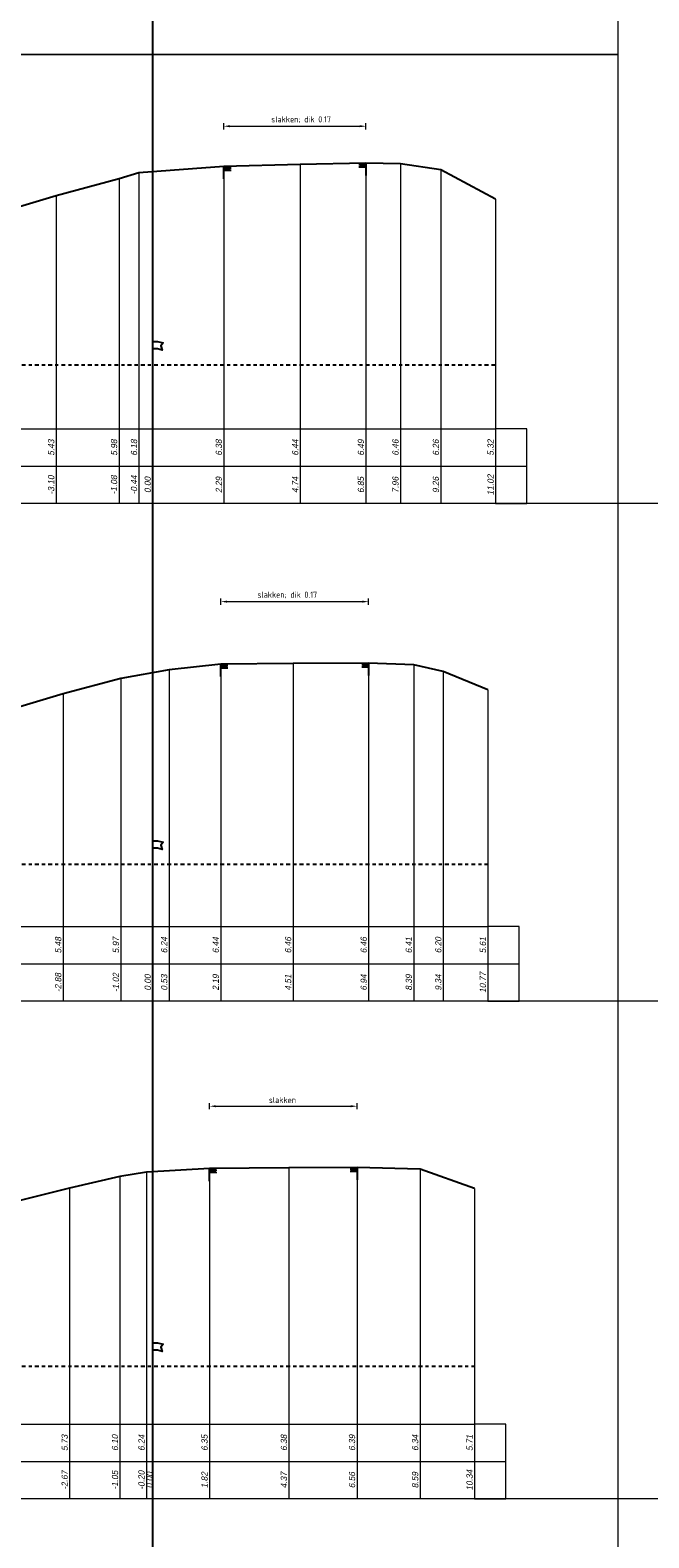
# Model space of a CAD drawing. Header units: metres. Extents: x 1155 to 1506, y 1546 to 1980.
# Tile 9 of 27: x 1289 to 1309, y 1707 to 1755. Entities that reach past the tile are written whole.
import ezdxf
from ezdxf.enums import TextEntityAlignment as Align

# ---------------------------------------------------------------- set-up
doc = ezdxf.new("R2010")
doc.units = ezdxf.units.M
doc.header["$LTSCALE"] = 0.1
doc.linetypes.add('NAP', pattern=[20, 12.5, -2.5, 2.5, -2.5])
for name, color, linetype in [('491', 7, 'Continuous'), ('492', 7, 'Continuous'), ('THEORETISCHE_NULLIJN', 255, 'Continuous')]:
    doc.layers.add(name, color=color, linetype=linetype)
for name, color, linetype, lineweight in [('DP-BS-Maatvoering', 2, 'Continuous', 0), ('DP-BS-Matenbalk_verlenglijnen', 253, 'Continuous', 0), ('DP-BS-profiel', 2, 'Continuous', 25), ('DP-Matenbalk', 1, 'Continuous', 18), ('DP-Matenbalk_bestaandehoogten', 6, 'Continuous', 25), ('DP-NAP-lijn', 6, 'NAP', 25), ('DP-waterlijn', 1, 'Continuous', 13), ('DP-Waterlijn_tekst', 7, 'Continuous', 35)]:
    doc.layers.add(name, color=color, linetype=linetype, lineweight=lineweight)
doc.styles.add('bestomschr', font='isocp.shx', dxfattribs={"width": 0.96})
doc.styles.add('dp-besthgt', font='StagCAD.ttf', dxfattribs={"oblique": 10, "height": 0.2})
doc.styles.add('StagCAD', font='StagCAD.ttf')
doc.dimstyles.new('best-maatv', dxfattribs={"dimscale": 0.1, "dimtxt": 2, "dimasz": 2, "dimexe": 1, "dimexo": 0, "dimgap": 1, "dimtad": 1, "dimrnd": 0.001, "dimzin": 1, "dimdsep": 46, "dimtxsty": 'bestomschr', "dimcen": 0.09, "dimclrd": 212, "dimclre": 212, "dimclrt": 2, "dimazin": 0, "dimtfac": 1, "dimtix": 1, "dimtmove": 0, "dimatfit": 3, "dimfxl": 1, "dimfxlon": 1, "dimtvp": 0.83, "dimtolj": 1, "dimtzin": 0, "dimlwd": 9, "dimlwe": 9, "dimarcsym": 0})

# ---------------------------------------------------------------- blocks, each defined once
blk = doc.blocks.new('PROF_HALF_R', base_point=(-60, -1512.88))
at = {"layer": '492'}
for points in [[(-60.07, -1512.88, 0), (-60.07, -1512.9, 0)], [(-60.05, -1512.88, 0), (-60.05, -1512.9, 0)], [(-60.03, -1512.88, 0), (-60.03, -1512.9, 0)], [(-60.01, -1512.88, 0), (-60.01, -1512.9, 0)], [(-60, -1513.04, 0), (-60, -1512.88, 0)], [(-60.08, -1512.89, 0), (-60.08, -1512.91, 0)], [(-60.08, -1512.92, 0), (-60.08, -1512.94, 0)], [(-60.07, -1512.91, 0), (-60.07, -1512.93, 0)], [(-60.06, -1512.89, 0), (-60.06, -1512.91, 0)], [(-60.06, -1512.92, 0), (-60.06, -1512.94, 0)], [(-60.05, -1512.91, 0), (-60.05, -1512.93, 0)], [(-60.04, -1512.89, 0), (-60.04, -1512.91, 0)], [(-60.04, -1512.92, 0), (-60.04, -1512.94, 0)], [(-60.03, -1512.91, 0), (-60.03, -1512.93, 0)], [(-60.02, -1512.89, 0), (-60.02, -1512.91, 0)], [(-60.02, -1512.92, 0), (-60.02, -1512.94, 0)], [(-60.01, -1512.91, 0), (-60.01, -1512.93, 0)]]:
    blk.add_polyline3d(points, dxfattribs=at)
blk = doc.blocks.new('PROF_HALF_L', base_point=(-60, -1512.88))
at = {"layer": '491'}
for points in [[(-60, -1512.88, 0), (-60, -1513.04, 0)], [(-59.99, -1512.88, 0), (-59.99, -1512.9, 0)], [(-59.97, -1512.88, 0), (-59.97, -1512.9, 0)], [(-59.95, -1512.88, 0), (-59.95, -1512.9, 0)], [(-59.93, -1512.88, 0), (-59.93, -1512.9, 0)], [(-59.99, -1512.91, 0), (-59.99, -1512.93, 0)], [(-59.98, -1512.89, 0), (-59.98, -1512.91, 0)], [(-59.98, -1512.92, 0), (-59.98, -1512.94, 0)], [(-59.97, -1512.91, 0), (-59.97, -1512.93, 0)], [(-59.96, -1512.89, 0), (-59.96, -1512.91, 0)], [(-59.96, -1512.92, 0), (-59.96, -1512.94, 0)], [(-59.95, -1512.91, 0), (-59.95, -1512.93, 0)], [(-59.94, -1512.89, 0), (-59.94, -1512.91, 0)], [(-59.94, -1512.92, 0), (-59.94, -1512.94, 0)], [(-59.93, -1512.91, 0), (-59.93, -1512.93, 0)], [(-59.92, -1512.89, 0), (-59.92, -1512.91, 0)], [(-59.92, -1512.92, 0), (-59.92, -1512.94, 0)]]:
    blk.add_polyline3d(points, dxfattribs=at)
blk = doc.blocks.new('*D88')
at = {"layer": 'Defpoints', "color": 0, "transparency": 16777216}
for p in [(1299.123, 1720.772), (1294.384, 1718.766), (1299.123, 1718.802)]:
    blk.add_point(p, dxfattribs=at)
at = {"layer": 'DP-BS-Maatvoering', "color": 212, "lineweight": 9, "transparency": 16777216}
for p, q in [((1294.384, 1720.672), (1294.384, 1720.872)), ((1294.584, 1720.772), (1298.923, 1720.772)), ((1299.123, 1720.672), (1299.123, 1720.872))]:
    blk.add_line(p, q, dxfattribs=at)
at = {"layer": 'DP-BS-Maatvoering', "color": 212, "transparency": 16777216}
for points in [[(1294.584, 1720.805), (1294.584, 1720.738), (1294.384, 1720.772)], [(1298.923, 1720.805), (1298.923, 1720.738), (1299.123, 1720.772)]]:
    blk.add_solid(points, dxfattribs=at)
at = {"layer": 'DP-BS-Maatvoering', "color": 2, "transparency": 16777216, "insert": (1296.728, 1720.972), "char_height": 0.2, "attachment_point": 5, "style": 'bestomschr'}
blk.add_mtext('\\A1;slakken', dxfattribs=at)
blk = doc.blocks.new('*D85')
at = {"layer": 'Defpoints', "color": 0, "transparency": 16777216}
for p in [(1299.497, 1736.996), (1299.497, 1735.019), (1294.743, 1734.99)]:
    blk.add_point(p, dxfattribs=at)
at = {"layer": 'DP-BS-Maatvoering', "color": 212, "lineweight": 9, "transparency": 16777216}
for p, q in [((1294.743, 1736.896), (1294.743, 1737.096)), ((1294.943, 1736.996), (1299.297, 1736.996)), ((1299.497, 1736.896), (1299.497, 1737.096))]:
    blk.add_line(p, q, dxfattribs=at)
at = {"layer": 'DP-BS-Maatvoering', "color": 212, "transparency": 16777216}
for points in [[(1294.943, 1737.029), (1294.943, 1736.963), (1294.743, 1736.996)], [(1299.297, 1737.029), (1299.297, 1736.963), (1299.497, 1736.996)]]:
    blk.add_solid(points, dxfattribs=at)
at = {"layer": 'DP-BS-Maatvoering', "color": 2, "transparency": 16777216, "insert": (1296.883, 1737.211), "char_height": 0.2, "attachment_point": 5, "style": 'bestomschr'}
blk.add_mtext('\\A1;slakken; dik 0.17', dxfattribs=at)
blk = doc.blocks.new('*D83')
at = {"layer": 'Defpoints', "color": 0, "transparency": 16777216}
for p in [(1299.408, 1752.282), (1299.408, 1751.097), (1294.842, 1750.991)]:
    blk.add_point(p, dxfattribs=at)
at = {"layer": 'DP-BS-Maatvoering', "color": 212, "lineweight": 9, "transparency": 16777216}
for p, q in [((1294.842, 1752.182), (1294.842, 1752.382)), ((1295.042, 1752.282), (1299.208, 1752.282)), ((1299.408, 1752.182), (1299.408, 1752.382))]:
    blk.add_line(p, q, dxfattribs=at)
at = {"layer": 'DP-BS-Maatvoering', "color": 212, "transparency": 16777216}
for points in [[(1295.042, 1752.316), (1295.042, 1752.249), (1294.842, 1752.282)], [(1299.208, 1752.316), (1299.208, 1752.249), (1299.408, 1752.282)]]:
    blk.add_solid(points, dxfattribs=at)
at = {"layer": 'DP-BS-Maatvoering', "color": 2, "transparency": 16777216, "insert": (1297.328, 1752.497), "char_height": 0.2, "attachment_point": 5, "style": 'bestomschr'}
blk.add_mtext('\\A1;slakken; dik 0.17', dxfattribs=at)
blk = doc.blocks.new('131', base_point=(1177.325884, 0))
at = {"layer": 'THEORETISCHE_NULLIJN'}
blk.add_lwpolyline([(1177.325884, 0), (1177.325884, 0.5), (1177.450884, 0.5), (1177.607134, 0.46875), (1177.544634, 0.40625), (1177.575884, 0.3125), (1177.450884, 0.34375), (1177.325884, 0.34375)], dxfattribs=at)
blk = doc.blocks.new('*U30')
at = {"layer": 'DP-NAP-lijn'}
blk.add_line((0, 0), (517.76, 0), dxfattribs=at)
at = {"layer": 'DP-waterlijn'}
for p, q in [((0, 16.5), (162.07, 16.5)), ((3.38, 15.8), (5.63, 15.8)), ((4.71, 15.1), (6.95, 15.1)), ((6.33, 15.8), (11.56, 15.8)), ((8.25, 15.1), (12.51, 15.1)), ((12.73, 15.8), (19.08, 15.8)), ((13.84, 15.1), (17.21, 15.1)), ((8.57, 14.4), (6.38, 14.4)), ((9.6, 13.7), (12.74, 13.7)), ((15.31, 14.4), (10.04, 14.4))]:
    blk.add_line(p, q, dxfattribs=at)
at = {"layer": 'DP-NAP-lijn', "style": 'StagCAD'}
blk.add_text('NAP', height=2.5, dxfattribs=at).set_placement((0, 1))
blk.add_attdef('NAPLIJN', (6.25, 1), '', height=2.5, dxfattribs=at)
at = {"layer": 'DP-Waterlijn_tekst', "style": 'StagCAD'}
blk.add_attdef('WP', text='', height=2.5, dxfattribs=at).set_placement((11.17, 16.5), align=Align.BOTTOM_CENTER)
blk = doc.blocks.new('*U29')
at = {"layer": 'DP-NAP-lijn'}
blk.add_line((0, 0), (515.3, 0), dxfattribs=at)
at = {"layer": 'DP-waterlijn'}
for p, q in [((0, 16.5), (168.86, 16.5)), ((3.38, 15.8), (5.63, 15.8)), ((4.71, 15.1), (6.95, 15.1)), ((6.33, 15.8), (11.56, 15.8)), ((8.25, 15.1), (12.51, 15.1)), ((12.73, 15.8), (19.08, 15.8)), ((13.84, 15.1), (17.21, 15.1)), ((8.57, 14.4), (6.38, 14.4)), ((9.6, 13.7), (12.74, 13.7)), ((15.31, 14.4), (10.04, 14.4))]:
    blk.add_line(p, q, dxfattribs=at)
at = {"layer": 'DP-NAP-lijn', "style": 'StagCAD'}
blk.add_text('NAP', height=2.5, dxfattribs=at).set_placement((0, 1))
blk.add_attdef('NAPLIJN', (6.25, 1), '', height=2.5, dxfattribs=at)
at = {"layer": 'DP-Waterlijn_tekst', "style": 'StagCAD'}
blk.add_attdef('WP', text='', height=2.5, dxfattribs=at).set_placement((11.17, 16.5), align=Align.BOTTOM_CENTER)
blk = doc.blocks.new('*U28')
at = {"layer": 'DP-NAP-lijn'}
blk.add_line((0, 0), (511.01, 0), dxfattribs=at)
at = {"layer": 'DP-waterlijn'}
for p, q in [((0, 16.5), (151.49, 16.5)), ((3.38, 15.8), (5.63, 15.8)), ((4.71, 15.1), (6.95, 15.1)), ((6.33, 15.8), (11.56, 15.8)), ((8.25, 15.1), (12.51, 15.1)), ((12.73, 15.8), (19.08, 15.8)), ((13.84, 15.1), (17.21, 15.1)), ((8.57, 14.4), (6.38, 14.4)), ((9.6, 13.7), (12.74, 13.7)), ((15.31, 14.4), (10.04, 14.4))]:
    blk.add_line(p, q, dxfattribs=at)
at = {"layer": 'DP-NAP-lijn', "style": 'StagCAD'}
blk.add_text('NAP', height=2.5, dxfattribs=at).set_placement((0, 1))
blk.add_attdef('NAPLIJN', (6.25, 1), '', height=2.5, dxfattribs=at)
at = {"layer": 'DP-Waterlijn_tekst', "style": 'StagCAD'}
blk.add_attdef('WP', text='', height=2.5, dxfattribs=at).set_placement((11.17, 16.5), align=Align.BOTTOM_CENTER)

msp = doc.modelspace()

# ---------------------------------------------------------------- linework, layer by layer
at = {"layer": 'Defpoints', "color": 5}
msp.add_lwpolyline([(1292.557, 1545.747), (1292.557, 1980.151)], dxfattribs=at)
at = {"layer": 'Defpoints', "color": 143, "lineweight": 0, "ltscale": 5, "flags": 128}
for points in [[(1251.8, 1834.591), (1307.5, 1834.591), (1307.5, 1754.591), (1251.8, 1754.591)], [(1251.8, 1754.591), (1307.5, 1754.591), (1307.5, 1690.593), (1251.8, 1690.593)]]:
    msp.add_lwpolyline(points, close=True, dxfattribs=at)
at = {"layer": 'Defpoints', "color": 250, "lineweight": 0}
for points in [[(1339.966, 1740.151), (1208.8, 1740.151)], [(1339.966, 1724.151), (1208.8, 1724.151)], [(1339.966, 1708.151), (1208.8, 1708.151)]]:
    msp.add_lwpolyline(points, dxfattribs=at)
at = {"layer": 'DP-BS-Matenbalk_verlenglijnen'}
for points in [[(1297.297, 1751.052), (1297.297, 1740.151)], [(1299.408, 1751.097), (1299.408, 1740.151)], [(1300.518, 1751.068), (1300.518, 1740.151)], [(1291.475, 1750.59), (1291.475, 1740.151)], [(1292.117, 1750.788), (1292.117, 1740.151)], [(1294.842, 1750.991), (1294.842, 1740.151)], [(1301.818, 1750.875), (1301.818, 1740.151)], [(1289.455, 1750.039), (1289.455, 1740.151)], [(1303.576, 1749.935), (1303.576, 1740.151)], [(1292.557, 1744.61), (1292.557, 1740.151)], [(1297.069, 1735.012), (1297.069, 1724.151)], [(1299.497, 1735.019), (1299.497, 1724.151)], [(1291.534, 1734.524), (1291.534, 1724.151)], [(1293.087, 1734.799), (1293.087, 1724.151)], [(1294.743, 1734.99), (1294.743, 1724.151)], [(1300.946, 1734.965), (1300.946, 1724.151)], [(1301.896, 1734.752), (1301.896, 1724.151)], [(1303.329, 1734.162), (1303.329, 1724.151)], [(1289.68, 1734.033), (1289.68, 1724.151)], [(1292.557, 1728.555), (1292.557, 1724.151)], [(1292.357, 1718.648), (1292.357, 1708.151)], [(1294.384, 1718.766), (1294.384, 1708.151)], [(1296.934, 1718.79), (1296.934, 1708.151)], [(1299.123, 1718.802), (1299.123, 1708.151)], [(1301.153, 1718.753), (1301.153, 1708.151)], [(1289.889, 1718.141), (1289.889, 1708.151)], [(1291.506, 1718.511), (1291.506, 1708.151)], [(1302.901, 1718.123), (1302.901, 1708.151)], [(1292.557, 1712.413), (1292.557, 1708.151)]]:
    msp.add_lwpolyline(points, dxfattribs=at)
at = {"layer": 'DP-BS-profiel'}
for points in [[(1303.576, 1749.935), (1301.818, 1750.875), (1300.518, 1751.068), (1299.408, 1751.097), (1297.297, 1751.052), (1294.842, 1750.991), (1292.117, 1750.788), (1291.475, 1750.59), (1289.455, 1750.039), (1287.74, 1749.534), (1286.182, 1749.088), (1285.475, 1748.903), (1284.624, 1748.802), (1282.429, 1748.652), (1281.773, 1748.155)], [(1303.329, 1734.162), (1301.896, 1734.752), (1300.946, 1734.965), (1299.497, 1735.019), (1297.069, 1735.012), (1294.743, 1734.99), (1293.087, 1734.799), (1291.534, 1734.524), (1289.68, 1734.033), (1288.078, 1733.546), (1286.44, 1733.099), (1285.678, 1732.926), (1284.229, 1732.72), (1283.189, 1732.644), (1282.127, 1732.636), (1281.78, 1731.937), (1280.454, 1731.688), (1279.775, 1731.983)], [(1302.901, 1718.123), (1301.153, 1718.753), (1299.123, 1718.802), (1296.934, 1718.79), (1294.384, 1718.766), (1292.357, 1718.648), (1291.506, 1718.511), (1289.889, 1718.141), (1287.831, 1717.618), (1286.106, 1717.118), (1284.944, 1716.779), (1283.368, 1716.592), (1282.607, 1716.518), (1281.446, 1716.527), (1281.286, 1716.441)]]:
    msp.add_lwpolyline(points, dxfattribs=at)
at = {"layer": 'DP-Matenbalk'}
for points in [[(1257.8, 1742.551), (1303.576, 1742.551)], [(1303.576, 1740.151), (1304.576, 1740.151), (1304.576, 1742.551), (1303.576, 1742.551)], [(1257.8, 1741.351), (1303.576, 1741.351)], [(1303.576, 1741.351), (1304.576, 1741.351)], [(1303.576, 1740.151), (1257.8, 1740.151)], [(1257.8, 1726.551), (1303.329, 1726.551)], [(1303.329, 1724.151), (1304.329, 1724.151), (1304.329, 1726.551), (1303.329, 1726.551)], [(1257.8, 1725.351), (1303.329, 1725.351)], [(1303.329, 1725.351), (1304.329, 1725.351)], [(1303.329, 1724.151), (1257.8, 1724.151)], [(1257.8, 1710.551), (1302.901, 1710.551)], [(1302.901, 1708.151), (1303.901, 1708.151), (1303.901, 1710.551), (1302.901, 1710.551)], [(1257.8, 1709.351), (1302.901, 1709.351)], [(1302.901, 1709.351), (1303.901, 1709.351)], [(1302.901, 1708.151), (1257.8, 1708.151)]]:
    msp.add_lwpolyline(points, dxfattribs=at)

# ---------------------------------------------------------------- block references
at = {"layer": '491', "xscale": -2.5, "yscale": 2.5, "zscale": 2.5}
for p in [(1299.408, 1751.097), (1299.497, 1735.019), (1299.123, 1718.802)]:
    msp.add_blockref('PROF_HALF_L', p, dxfattribs=at)
at = {"layer": '492', "xscale": -2.5, "yscale": 2.5, "zscale": 2.5}
for p in [(1294.842, 1750.991), (1294.743, 1734.99), (1294.384, 1718.766)]:
    msp.add_blockref('PROF_HALF_R', p, dxfattribs=at)
at = {"layer": 'DP-NAP-lijn', "xscale": 0.1, "yscale": 0.1, "zscale": 0.1}
for name, p in [('*U30', (1251.8, 1744.61)), ('*U29', (1251.8, 1728.555)), ('*U28', (1251.8, 1712.413))]:
    msp.add_blockref(name, p, dxfattribs=at).add_auto_attribs({'WP': 'G.H.W.=+1.65', 'NAPLIJN': '=0.00'})
at = {"layer": 'THEORETISCHE_NULLIJN', "xscale": 1.199999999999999, "yscale": 1.5, "zscale": 1.199999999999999}
for p in [(1292.557, 1744.61), (1292.557, 1728.555), (1292.557, 1712.413)]:
    msp.add_blockref('131', p, dxfattribs=at)

# ---------------------------------------------------------------- texts
at = {"layer": 'DP-Matenbalk_bestaandehoogten', "style": 'dp-besthgt', "oblique": 10}
for s, p in [('5.43', (1289.455, 1741.951)), ('5.98', (1291.475, 1741.951)), ('6.18', (1292.117, 1741.951)), ('6.38', (1294.842, 1741.951)), ('6.44', (1297.297, 1741.951)), ('6.49', (1299.408, 1741.951)), ('6.46', (1300.518, 1741.951)), ('6.26', (1301.818, 1741.951)), ('5.32', (1303.576, 1741.951)), ('-3.10', (1289.455, 1740.751)), ('-1.08', (1291.475, 1740.751)), ('-0.44', (1292.117, 1740.751)), ('0.00', (1292.557, 1740.751)), ('2.29', (1294.842, 1740.751)), ('4.74', (1297.297, 1740.751)), ('6.85', (1299.408, 1740.751)), ('7.96', (1300.518, 1740.751)), ('9.26', (1301.818, 1740.751)), ('11.02', (1303.576, 1740.751)), ('5.48', (1289.68, 1725.951)), ('5.97', (1291.534, 1725.951)), ('6.24', (1293.087, 1725.951)), ('6.44', (1294.743, 1725.951)), ('6.46', (1297.069, 1725.951)), ('6.46', (1299.497, 1725.951)), ('6.41', (1300.946, 1725.951)), ('6.20', (1301.896, 1725.951)), ('5.61', (1303.329, 1725.951)), ('-2.88', (1289.68, 1724.751)), ('-1.02', (1291.534, 1724.751)), ('0.00', (1292.557, 1724.751)), ('0.53', (1293.087, 1724.751)), ('2.19', (1294.743, 1724.751)), ('4.51', (1297.069, 1724.751)), ('6.94', (1299.497, 1724.751)), ('8.39', (1300.946, 1724.751)), ('9.34', (1301.896, 1724.751)), ('10.77', (1303.329, 1724.751)), ('5.73', (1289.889, 1709.951)), ('6.10', (1291.506, 1709.951)), ('6.24', (1292.357, 1709.951)), ('6.35', (1294.384, 1709.951)), ('6.38', (1296.934, 1709.951)), ('6.39', (1299.123, 1709.951)), ('6.34', (1301.153, 1709.951)), ('5.71', (1302.901, 1709.951)), ('-2.67', (1289.889, 1708.751)), ('-1.05', (1291.506, 1708.751)), ('-0.20', (1292.357, 1708.751)), ('0.00', (1292.625, 1708.751)), ('1.82', (1294.384, 1708.751)), ('4.37', (1296.934, 1708.751)), ('6.56', (1299.123, 1708.751)), ('8.59', (1301.153, 1708.751)), ('10.34', (1302.901, 1708.751))]:
    msp.add_text(s, height=0.2, rotation=90, dxfattribs=at).set_placement(p, align=Align.BOTTOM_CENTER)

# ---------------------------------------------------------------- dimensions: what is measured, and where the dimension line sits
at = {"layer": 'DP-BS-Maatvoering'}
for base, p1, p2, text, picture, middle in [((1299.408, 1752.282), (1294.842, 1750.991), (1299.408, 1751.097), 'slakken; dik 0.17', '*D83', (1297.328, 1752.282)), ((1299.497, 1736.996), (1294.743, 1734.99), (1299.497, 1735.019), 'slakken; dik 0.17', '*D85', (1296.883, 1736.996)), ((1299.123, 1720.772), (1294.384, 1718.766), (1299.123, 1718.802), 'slakken', '*D88', (1296.728, 1720.772))]:
    dim = msp.add_linear_dim(base=base, p1=p1, p2=p2, text=text, dimstyle='best-maatv', dxfattribs=at)
    dim.commit()
    dim.dimension.update_dxf_attribs({"geometry": picture, "text_midpoint": middle, "dimtype": 160})

doc.saveas('drawing.dxf')
